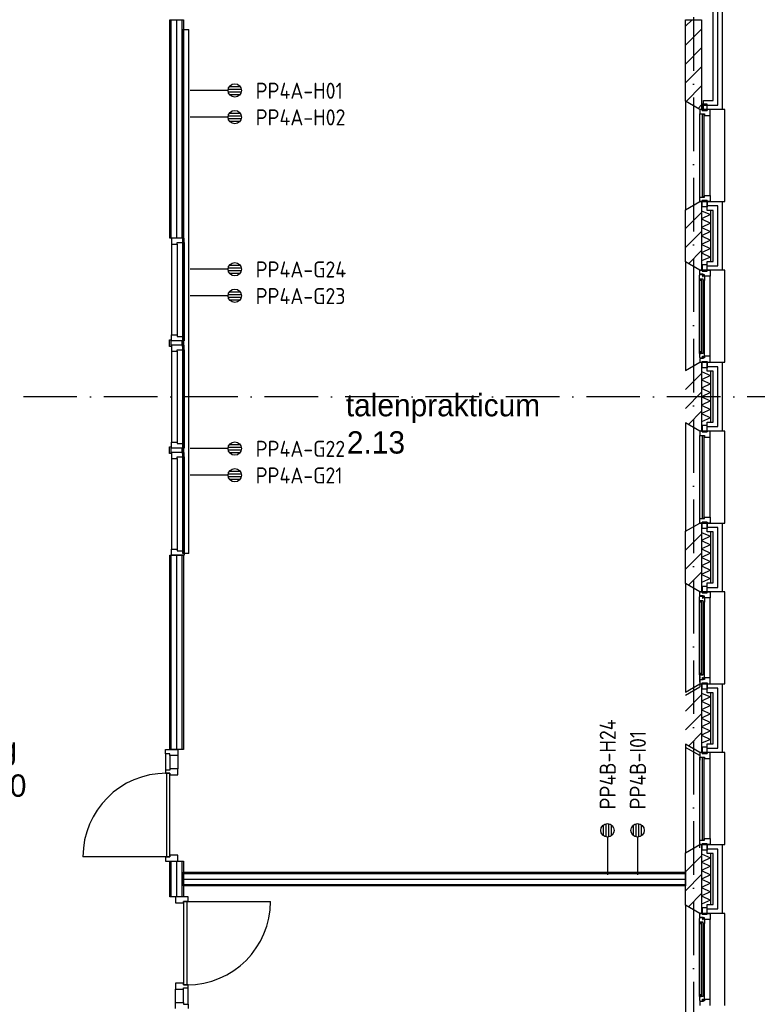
# Model space of a CAD drawing. Header units: millimetres. Extents: x 50250 to 324922, y 191 to 84291.
# Tile 21 of 44: x 182763 to 191018, y 27660 to 38683. Entities that reach past the tile are written whole.
import ezdxf
from ezdxf.enums import TextEntityAlignment as Align

# ---------------------------------------------------------------- set-up
doc = ezdxf.new("R2010")
doc.units = ezdxf.units.MM
doc.header["$LTSCALE"] = 100
doc.linetypes.add('DASHDOT', pattern=[9, 6, -1.5, 0, -1.5])
doc.layers.get('0').update_dxf_attribs({"linetype": 'CONTINUOUS'})
for name, color, linetype in [('AL$7----_STRAMIEN', 1, 'DASHDOT'), ('AL21----_BUITENWAND', 4, 'CONTINUOUS'), ('AL21K---_ISOLATIE', 1, 'CONTINUOUS'), ('AL22----_BINNENWAND', 7, 'CONTINUOUS'), ('AL28----_KONSTRUKTIE', 3, 'CONTINUOUS'), ('AL31----_BUITENKOZ', 7, 'CONTINUOUS'), ('AL32----_BINNENKOZ', 7, 'CONTINUOUS'), ('AL32----_DRAAIRICHTING', 1, 'CONTINUOUS'), ('ALL-----_REFLIJNEN', 8, 'CONTINUOUS'), ('ALXA3---_VOLZWART', 14, 'CONTINUOUS'), ('ALXAB---_PREFABBETON', 1, 'CONTINUOUS'), ('BOUW', 8, 'CONTINUOUS'), ('EB6441--_ATTRIB', 2, 'CONTINUOUS'), ('EL61303-_WANDGOOT', 3, 'CONTINUOUS'), ('EL6441--_DATACOM', 3, 'CONTINUOUS'), ('WANDGOTEN', 3, 'CONTINUOUS')]:
    doc.layers.add(name, color=color, linetype=linetype)
doc.styles.add('1_8', font='ISO', dxfattribs={"height": 1.8})
doc.styles.add('2_0', font='iso', dxfattribs={"height": 200})
doc.styles.add('BURO-025', font='BUROFONT.shx', dxfattribs={"height": 250})
doc.styles.get("Standard").update_dxf_attribs({"font": 'iso.shx'})

# ---------------------------------------------------------------- blocks, each defined once
blk = doc.blocks.new('ES4X2')
for p, q in [((-0.45, 1.4), (-0.45, 2.6)), ((-0.15, 1.27), (-0.15, 2.73)), ((0.15, 1.27), (0.15, 2.73)), ((0.45, 1.4), (0.45, 2.6)), ((0, 1.25), (0, -3))]:
    blk.add_line(p, q)
blk.add_circle((0, 2), 0.75)
at = {"style": '1_8', "flags": 8}
for tag, p in [('NUMMER', (1.25, 3.5)), ('CODE', (-1.25, 3.5))]:
    blk.add_attdef(tag, text='', height=1.8, rotation=90, dxfattribs=at).set_placement(p, align=Align.MIDDLE_LEFT)
blk.add_attdef('M_CODE', text='', height=1.8, dxfattribs=at).set_placement((0, 0), align=Align.MIDDLE_CENTER)
blk = doc.blocks.new('EH100000')
at = {"linetype": 'ByBlock'}
for p, q in [((1, 0.5), (0, 0.5)), ((1, 0.5, 1), (0, 0.5, 1)), ((0, -0.5, 1), (1, -0.5, 1)), ((1, -0.5), (0, -0.5))]:
    blk.add_line(p, q, dxfattribs=at)
at = {"linetype": 'ByBlock', "invisible_edges": 15}
for points in [[(1, -0.5), (0, -0.5), (0, 0.5), (1, 0.5)], [(0, 0.5), (1, 0.5), (1, 0.5, 1), (0, 0.5, 1)], [(0, -0.5, 1), (1, -0.5, 1), (1, -0.5), (0, -0.5)]]:
    blk.add_3dface(points, dxfattribs=at)
at = {"linetype": 'ByBlock', "style": '2_0', "flags": 8}
blk.add_attdef('FUNCTIE', text='', height=0.5, dxfattribs=at).set_placement((0.5, 0), align=Align.MIDDLE)
at = {"linetype": 'ByBlock', "flags": 9}
blk.add_attdef('SCHOT', text='', height=0.5, dxfattribs=at).set_placement((0.5, 0), align=Align.MIDDLE)

msp = doc.modelspace()

# ---------------------------------------------------------------- linework, layer by layer
at = {"layer": 'AL$7----_STRAMIEN', "color": 1}
msp.add_line((190305, 76516), (190305, 7175), dxfattribs=at)
msp.add_lwpolyline([(194205, 34463), (143805, 34463), (120625, 34463)], dxfattribs=at)
at = {"layer": 'AL21----_BUITENWAND', "color": 8}
for p, q in [((190525, 37778), (190525, 41443)), ((190625, 41343), (190625, 37678)), ((190415, 37678), (190415, 37778)), ((190415, 37778), (190525, 37778)), ((190625, 37678), (190415, 37678)), ((190456, 36648), (190625, 36648)), ((190456, 36548), (190456, 36648)), ((190625, 36648), (190625, 35878)), ((190525, 36548), (190456, 36548)), ((190525, 35978), (190525, 36548)), ((190456, 35878), (190456, 35978)), ((190456, 35978), (190525, 35978)), ((190625, 35878), (190456, 35878)), ((190456, 34848), (190625, 34848)), ((190456, 34748), (190456, 34848)), ((190625, 34848), (190625, 34078)), ((190525, 34748), (190456, 34748)), ((190525, 34178), (190525, 34748)), ((190456, 34078), (190456, 34178)), ((190456, 34178), (190525, 34178)), ((190625, 34078), (190456, 34078)), ((190456, 33048), (190625, 33048)), ((190456, 32948), (190456, 33048)), ((190625, 33048), (190625, 32278)), ((190525, 32948), (190456, 32948)), ((190525, 32378), (190525, 32948)), ((190456, 32278), (190456, 32378)), ((190456, 32378), (190525, 32378)), ((190625, 32278), (190456, 32278)), ((190456, 31248), (190625, 31248)), ((190456, 31148), (190456, 31248)), ((190625, 31248), (190625, 30478)), ((190525, 31148), (190456, 31148)), ((190525, 30578), (190525, 31148)), ((190456, 30478), (190456, 30578)), ((190456, 30578), (190525, 30578)), ((190625, 30478), (190456, 30478)), ((190456, 29448), (190625, 29448)), ((190456, 29348), (190456, 29448)), ((190625, 29448), (190625, 28678)), ((190525, 29348), (190456, 29348)), ((190525, 28778), (190525, 29348)), ((190456, 28678), (190456, 28778)), ((190456, 28778), (190525, 28778)), ((190625, 28678), (190456, 28678))]:
    msp.add_line(p, q, dxfattribs=at)
at = {"layer": 'AL21K---_ISOLATIE', "color": 8, "linetype": 'Continuous'}
for p, q in [((190395, 36548), (190395, 35978)), ((190395, 36544), (190495, 36501)), ((190495, 36501), (190395, 36453)), ((190495, 36548), (190495, 35978)), ((190395, 36453), (190495, 36406)), ((190495, 36406), (190395, 36358)), ((190395, 36358), (190495, 36311)), ((190495, 36311), (190395, 36263)), ((190395, 36263), (190495, 36216)), ((190495, 36216), (190395, 36168)), ((190395, 36168), (190495, 36121)), ((190495, 36121), (190395, 36073)), ((190395, 36073), (190495, 36026)), ((190495, 36026), (190395, 35983)), ((190395, 34748), (190395, 34178)), ((190395, 34744), (190495, 34701)), ((190495, 34748), (190495, 34178)), ((190495, 34701), (190395, 34653)), ((190395, 34653), (190495, 34606)), ((190495, 34606), (190395, 34558)), ((190395, 34558), (190495, 34511)), ((190495, 34511), (190395, 34463)), ((190395, 34463), (190495, 34416)), ((190495, 34416), (190395, 34368)), ((190395, 34368), (190495, 34321)), ((190495, 34321), (190395, 34273)), ((190395, 34273), (190495, 34226)), ((190495, 34226), (190395, 34183)), ((190395, 32948), (190395, 32378)), ((190395, 32944), (190495, 32901)), ((190495, 32901), (190395, 32853)), ((190395, 32853), (190495, 32806)), ((190495, 32948), (190495, 32378)), ((190495, 32806), (190395, 32758)), ((190395, 32758), (190495, 32711)), ((190495, 32711), (190395, 32663)), ((190395, 32663), (190495, 32616)), ((190495, 32616), (190395, 32568)), ((190395, 32568), (190495, 32521)), ((190495, 32521), (190395, 32473)), ((190395, 32473), (190495, 32426)), ((190495, 32426), (190395, 32383)), ((190395, 31148), (190395, 30578)), ((190395, 31144), (190495, 31101)), ((190495, 31101), (190395, 31053)), ((190495, 31148), (190495, 30578)), ((190395, 31053), (190495, 31006)), ((190495, 31006), (190395, 30958)), ((190395, 30958), (190495, 30911)), ((190495, 30911), (190395, 30863)), ((190395, 30863), (190495, 30816)), ((190495, 30816), (190395, 30768)), ((190395, 30768), (190495, 30721)), ((190495, 30721), (190395, 30673)), ((190395, 30673), (190495, 30626)), ((190495, 30626), (190395, 30583)), ((190395, 29348), (190395, 28778)), ((190395, 29344), (190495, 29301)), ((190495, 29348), (190495, 28778)), ((190495, 29301), (190395, 29253)), ((190395, 29253), (190495, 29206)), ((190495, 29206), (190395, 29158)), ((190395, 29158), (190495, 29111)), ((190495, 29111), (190395, 29063)), ((190395, 29063), (190495, 29016)), ((190495, 29016), (190395, 28968)), ((190395, 28968), (190495, 28921)), ((190495, 28921), (190395, 28873)), ((190395, 28873), (190495, 28826)), ((190495, 28826), (190395, 28783))]:
    msp.add_line(p, q, dxfattribs=at)
at = {"layer": 'AL22----_BINNENWAND', "color": 8}
for p, q in [((184445, 38683), (184595, 38683)), ((184445, 36238), (184445, 38683)), ((184595, 38683), (184595, 36238)), ((184595, 36238), (184445, 36238)), ((184445, 30514), (184445, 32688)), ((184445, 32688), (184595, 32688)), ((184595, 32688), (184595, 30514)), ((184595, 30514), (184445, 30514)), ((184445, 29263), (184595, 29263)), ((184445, 28863), (184445, 29263)), ((184595, 29263), (184595, 28863)), ((184595, 29138), (190215, 29138)), ((184595, 28988), (184595, 29138)), ((190215, 29138), (190215, 28988)), ((190215, 28988), (184595, 28988)), ((184595, 28863), (184445, 28863))]:
    msp.add_line(p, q, dxfattribs=at)
at = {"layer": 'AL22----_BINNENWAND', "color": 8, "linetype": 'Continuous'}
for p, q in [((184460, 36238), (184460, 38683)), ((184580, 36238), (184580, 38683)), ((184460, 30514), (184460, 32688)), ((184580, 30514), (184580, 32688)), ((184460, 28863), (184460, 29263)), ((184580, 28863), (184580, 29263)), ((184595, 29123), (190215, 29123)), ((184595, 29003), (190215, 29003))]:
    msp.add_line(p, q, dxfattribs=at)
at = {"layer": 'AL28----_KONSTRUKTIE', "color": 8, "linetype": 'Continuous'}
for p, q in [((190215, 37771), (190215, 38683)), ((190215, 38683), (190395, 38683)), ((190395, 38683), (190395, 37678)), ((190375, 37678), (190215, 37771)), ((190395, 37678), (190375, 37678))]:
    msp.add_line(p, q, dxfattribs=at)
at = {"layer": 'AL28----_KONSTRUKTIE', "color": 8}
for p, q in [((190215, 36556), (190375, 36648)), ((190375, 36648), (190395, 36648)), ((190395, 36648), (190395, 35878)), ((190215, 35971), (190215, 36556)), ((190375, 35878), (190215, 35971)), ((190395, 35878), (190375, 35878)), ((190215, 34756), (190375, 34848)), ((190375, 34848), (190395, 34848)), ((190395, 34848), (190395, 34078)), ((190375, 34078), (190215, 34171)), ((190395, 34078), (190375, 34078)), ((190215, 32956), (190375, 33048)), ((190375, 33048), (190395, 33048)), ((190395, 33048), (190395, 32278)), ((190215, 32371), (190215, 32956)), ((190375, 32278), (190215, 32371)), ((190395, 32278), (190375, 32278)), ((190215, 31156), (190375, 31248)), ((190215, 31121), (190375, 31214)), ((190375, 31248), (190395, 31248)), ((190395, 31248), (190395, 30478)), ((190375, 30478), (190215, 30571)), ((190375, 30444), (190215, 30536)), ((190395, 30478), (190375, 30478)), ((190215, 29356), (190375, 29448)), ((190375, 29448), (190395, 29448)), ((190395, 29448), (190395, 28678)), ((190215, 28771), (190215, 29356)), ((190375, 28678), (190215, 28771)), ((190395, 28678), (190375, 28678))]:
    msp.add_line(p, q, dxfattribs=at)
at = {"layer": 'AL31----_BUITENKOZ', "color": 8}
for p, q in [((190215, 37771), (190215, 36556)), ((190375, 37678), (190215, 37771)), ((190400, 37739), (190400, 37668)), ((190456, 37739), (190400, 37739)), ((190456, 37668), (190456, 37739)), ((190655, 37678), (190375, 37678)), ((190375, 36698), (190375, 37628)), ((190400, 37668), (190456, 37668)), ((190489, 36715), (190489, 37611)), ((190655, 36648), (190655, 37678)), ((190215, 36556), (190375, 36648)), ((190375, 36648), (190655, 36648)), ((190400, 36587), (190400, 36658)), ((190400, 36658), (190456, 36658)), ((190456, 36658), (190456, 36587)), ((190456, 36587), (190400, 36587)), ((190215, 35971), (190215, 34756)), ((190375, 35878), (190215, 35971)), ((190400, 35939), (190400, 35868)), ((190456, 35939), (190400, 35939)), ((190456, 35868), (190456, 35939)), ((190375, 35834), (190375, 35878)), ((190375, 35878), (190400, 35878)), ((190655, 35878), (190375, 35878)), ((190411, 35834), (190375, 35834)), ((190376, 35831), (190406, 35831)), ((190376, 35824), (190376, 35831)), ((190400, 35878), (190400, 35868)), ((190400, 35868), (190456, 35868)), ((190400, 35868), (190456, 35868)), ((190406, 35831), (190406, 35809)), ((190411, 35828), (190411, 35834)), ((190426, 35828), (190411, 35828)), ((190426, 35811), (190426, 35828)), ((190456, 35878), (190489, 35878)), ((190456, 35868), (190456, 35878)), ((190489, 35878), (190489, 35811)), ((190655, 34848), (190655, 35878)), ((190372, 35822), (190376, 35824)), ((190372, 35779), (190372, 35822)), ((190372, 34948), (190372, 35779)), ((190413, 35779), (190372, 35779)), ((190374, 35762), (190374, 35779)), ((190374, 35779), (190388, 35779)), ((190388, 35762), (190374, 35762)), ((190388, 35779), (190388, 35762)), ((190406, 35809), (190411, 35809)), ((190411, 35817), (190426, 35817)), ((190411, 35809), (190411, 35817)), ((190413, 35762), (190413, 35779)), ((190426, 35764), (190413, 35762)), ((190426, 35817), (190426, 35811)), ((190426, 35811), (190426, 35764)), ((190489, 35811), (190426, 35811)), ((190426, 34963), (190426, 35764)), ((190489, 34915), (190489, 35811)), ((190372, 34948), (190372, 34905)), ((190413, 34948), (190372, 34948)), ((190374, 34965), (190374, 34948)), ((190388, 34965), (190374, 34965)), ((190374, 34948), (190388, 34948)), ((190388, 34948), (190388, 34965)), ((190413, 34965), (190413, 34948)), ((190426, 34963), (190413, 34965)), ((190426, 34915), (190426, 34963)), ((190215, 34756), (190375, 34848)), ((190372, 34905), (190376, 34903)), ((190375, 34892), (190375, 34848)), ((190411, 34892), (190375, 34892)), ((190375, 34848), (190400, 34848)), ((190375, 34848), (190655, 34848)), ((190376, 34903), (190376, 34896)), ((190376, 34896), (190406, 34896)), ((190400, 34858), (190456, 34858)), ((190400, 34848), (190400, 34858)), ((190400, 34787), (190400, 34858)), ((190400, 34858), (190456, 34858)), ((190406, 34918), (190411, 34918)), ((190406, 34896), (190406, 34918)), ((190411, 34918), (190411, 34910)), ((190411, 34910), (190426, 34910)), ((190411, 34898), (190411, 34892)), ((190426, 34898), (190411, 34898)), ((190426, 34910), (190426, 34915)), ((190426, 34915), (190426, 34898)), ((190489, 34915), (190426, 34915)), ((190456, 34858), (190456, 34848)), ((190456, 34858), (190456, 34787)), ((190456, 34848), (190489, 34848)), ((190489, 34848), (190489, 34915)), ((190456, 34787), (190400, 34787)), ((190215, 34171), (190215, 32956)), ((190375, 34078), (190215, 34171)), ((190655, 34078), (190375, 34078)), ((190400, 34139), (190400, 34068)), ((190456, 34139), (190400, 34139)), ((190400, 34068), (190456, 34068)), ((190456, 34068), (190456, 34139)), ((190655, 33048), (190655, 34078)), ((190375, 33098), (190375, 34028)), ((190489, 33115), (190489, 34011)), ((190215, 32956), (190375, 33048)), ((190375, 33048), (190655, 33048)), ((190400, 32987), (190400, 33058)), ((190400, 33058), (190456, 33058)), ((190456, 32987), (190400, 32987)), ((190456, 33058), (190456, 32987)), ((190215, 32371), (190215, 31156)), ((190375, 32278), (190215, 32371)), ((190400, 32339), (190400, 32268)), ((190456, 32339), (190400, 32339)), ((190456, 32268), (190456, 32339)), ((190372, 32222), (190376, 32224)), ((190372, 32179), (190372, 32222)), ((190375, 32234), (190375, 32278)), ((190375, 32278), (190400, 32278)), ((190655, 32278), (190375, 32278)), ((190411, 32234), (190375, 32234)), ((190376, 32231), (190406, 32231)), ((190376, 32224), (190376, 32231)), ((190400, 32278), (190400, 32268)), ((190400, 32268), (190456, 32268)), ((190400, 32268), (190456, 32268)), ((190406, 32231), (190406, 32209)), ((190406, 32209), (190411, 32209)), ((190411, 32228), (190411, 32234)), ((190426, 32228), (190411, 32228)), ((190411, 32217), (190426, 32217)), ((190411, 32209), (190411, 32217)), ((190426, 32211), (190426, 32228)), ((190426, 32217), (190426, 32211)), ((190426, 32211), (190426, 32164)), ((190489, 32211), (190426, 32211)), ((190456, 32278), (190489, 32278)), ((190456, 32268), (190456, 32278)), ((190489, 32278), (190489, 32211)), ((190489, 31315), (190489, 32211)), ((190655, 31248), (190655, 32278)), ((190372, 31348), (190372, 32179)), ((190413, 32179), (190372, 32179)), ((190374, 32162), (190374, 32179)), ((190374, 32179), (190388, 32179)), ((190388, 32162), (190374, 32162)), ((190388, 32179), (190388, 32162)), ((190413, 32162), (190413, 32179)), ((190426, 32164), (190413, 32162)), ((190426, 31363), (190426, 32164)), ((190372, 31348), (190372, 31305)), ((190413, 31348), (190372, 31348)), ((190372, 31313), (190372, 31270)), ((190374, 31365), (190374, 31348)), ((190388, 31365), (190374, 31365)), ((190374, 31348), (190388, 31348)), ((190374, 31330), (190374, 31313)), ((190388, 31348), (190388, 31365)), ((190406, 31318), (190411, 31318)), ((190406, 31296), (190406, 31318)), ((190411, 31318), (190411, 31310)), ((190411, 31310), (190426, 31310)), ((190413, 31365), (190413, 31348)), ((190426, 31363), (190413, 31365)), ((190426, 31315), (190426, 31363)), ((190426, 31310), (190426, 31315)), ((190426, 31315), (190426, 31298)), ((190489, 31315), (190426, 31315)), ((190489, 31248), (190489, 31315)), ((190215, 31156), (190375, 31248)), ((190215, 31121), (190375, 31214)), ((190372, 31305), (190376, 31303)), ((190372, 31270), (190376, 31268)), ((190375, 31292), (190375, 31248)), ((190411, 31292), (190375, 31292)), ((190375, 31258), (190375, 31214)), ((190375, 31248), (190400, 31248)), ((190375, 31248), (190655, 31248)), ((190376, 31303), (190376, 31296)), ((190376, 31296), (190406, 31296)), ((190376, 31268), (190376, 31261)), ((190400, 31258), (190456, 31258)), ((190400, 31248), (190400, 31258)), ((190400, 31187), (190400, 31258)), ((190400, 31258), (190456, 31258)), ((190411, 31298), (190411, 31292)), ((190426, 31298), (190411, 31298)), ((190456, 31258), (190456, 31248)), ((190456, 31258), (190456, 31187)), ((190456, 31248), (190489, 31248)), ((190456, 31187), (190400, 31187)), ((190215, 30571), (190215, 29356)), ((190375, 30478), (190215, 30571)), ((190375, 30444), (190215, 30536)), ((190400, 30539), (190400, 30468)), ((190456, 30539), (190400, 30539)), ((190456, 30468), (190456, 30539)), ((190655, 30478), (190375, 30478)), ((190375, 29498), (190375, 30428)), ((190400, 30468), (190456, 30468)), ((190655, 29448), (190655, 30478)), ((190375, 29464), (190375, 30394)), ((190489, 29515), (190489, 30411)), ((190215, 29356), (190375, 29448)), ((190375, 29448), (190655, 29448)), ((190400, 29387), (190400, 29458)), ((190400, 29458), (190456, 29458)), ((190456, 29458), (190456, 29387)), ((190456, 29387), (190400, 29387)), ((190215, 28771), (190215, 27556)), ((190375, 28678), (190215, 28771)), ((190655, 28678), (190375, 28678)), ((190375, 28634), (190375, 28678)), ((190375, 28678), (190400, 28678)), ((190400, 28739), (190400, 28668)), ((190456, 28739), (190400, 28739)), ((190400, 28678), (190400, 28668)), ((190400, 28668), (190456, 28668)), ((190400, 28668), (190456, 28668)), ((190456, 28668), (190456, 28739)), ((190456, 28678), (190489, 28678)), ((190456, 28668), (190456, 28678)), ((190489, 28678), (190489, 28611)), ((190655, 27648), (190655, 28678)), ((190372, 28622), (190376, 28624)), ((190372, 28579), (190372, 28622)), ((190372, 27748), (190372, 28579)), ((190413, 28579), (190372, 28579)), ((190374, 28562), (190374, 28579)), ((190374, 28579), (190388, 28579)), ((190388, 28562), (190374, 28562)), ((190411, 28634), (190375, 28634)), ((190376, 28631), (190406, 28631)), ((190376, 28624), (190376, 28631)), ((190388, 28579), (190388, 28562)), ((190406, 28631), (190406, 28609)), ((190406, 28609), (190411, 28609)), ((190411, 28628), (190411, 28634)), ((190426, 28628), (190411, 28628)), ((190411, 28617), (190426, 28617)), ((190411, 28609), (190411, 28617)), ((190413, 28562), (190413, 28579)), ((190426, 28564), (190413, 28562)), ((190426, 28611), (190426, 28628)), ((190426, 28617), (190426, 28611)), ((190489, 28611), (190426, 28611)), ((190426, 28611), (190426, 28564)), ((190426, 27763), (190426, 28564)), ((190489, 27715), (190489, 28611)), ((190372, 27748), (190372, 27705)), ((190413, 27748), (190372, 27748)), ((190372, 27705), (190376, 27703)), ((190374, 27765), (190374, 27748)), ((190388, 27765), (190374, 27765)), ((190374, 27748), (190388, 27748)), ((190375, 27692), (190375, 27648)), ((190411, 27692), (190375, 27692)), ((190376, 27703), (190376, 27696)), ((190376, 27696), (190406, 27696)), ((190388, 27748), (190388, 27765)), ((190406, 27718), (190411, 27718)), ((190406, 27696), (190406, 27718)), ((190411, 27718), (190411, 27710)), ((190411, 27710), (190426, 27710)), ((190411, 27698), (190411, 27692)), ((190426, 27698), (190411, 27698)), ((190413, 27765), (190413, 27748)), ((190426, 27763), (190413, 27765)), ((190426, 27715), (190426, 27763)), ((190426, 27715), (190426, 27698)), ((190489, 27715), (190426, 27715)), ((190426, 27710), (190426, 27715)), ((190489, 27648), (190489, 27715))]:
    msp.add_line(p, q, dxfattribs=at)
at = {"layer": 'AL31----_BUITENKOZ', "color": 8, "linetype": 'Continuous'}
for p, q in [((190375, 37678), (190375, 37628)), ((190400, 37678), (190375, 37678)), ((190375, 37628), (190426, 37628)), ((190375, 37628), (190375, 37628)), ((190400, 37678), (190400, 37678)), ((190400, 37668), (190400, 37678)), ((190456, 37668), (190400, 37668)), ((190401, 37623), (190401, 36703)), ((190422, 37623), (190401, 37623)), ((190422, 36703), (190422, 37623)), ((190426, 37628), (190426, 37611)), ((190426, 37611), (190489, 37611)), ((190456, 37678), (190456, 37668)), ((190489, 37678), (190456, 37678)), ((190489, 37611), (190489, 37678)), ((190489, 37611), (190489, 37611)), ((190489, 37611), (190489, 37611)), ((190489, 37611), (190489, 37611)), ((190489, 37611), (190489, 37611)), ((190426, 36715), (190489, 36715)), ((190426, 36698), (190426, 36715)), ((190489, 36715), (190489, 36648)), ((190489, 36715), (190489, 36715)), ((190489, 36715), (190489, 36715)), ((190489, 36715), (190489, 36715)), ((190489, 36715), (190489, 36715)), ((190375, 36648), (190375, 36698)), ((190375, 36698), (190426, 36698)), ((190375, 36698), (190375, 36698)), ((190400, 36648), (190375, 36648)), ((190400, 36658), (190400, 36648)), ((190456, 36658), (190400, 36658)), ((190400, 36648), (190400, 36648)), ((190401, 36703), (190422, 36703)), ((190456, 36648), (190456, 36658)), ((190489, 36648), (190456, 36648)), ((190390, 35777), (190390, 34950)), ((190411, 35777), (190390, 35777)), ((190411, 34950), (190411, 35777)), ((190390, 34950), (190411, 34950)), ((190375, 34078), (190375, 34028)), ((190400, 34078), (190375, 34078)), ((190400, 34078), (190400, 34078)), ((190400, 34068), (190400, 34078)), ((190456, 34068), (190400, 34068)), ((190456, 34078), (190456, 34068)), ((190489, 34078), (190456, 34078)), ((190489, 34011), (190489, 34078)), ((190375, 34028), (190426, 34028)), ((190375, 34028), (190375, 34028)), ((190401, 34023), (190401, 33103)), ((190422, 34023), (190401, 34023)), ((190422, 33103), (190422, 34023)), ((190426, 34028), (190426, 34011)), ((190426, 34011), (190489, 34011)), ((190489, 34011), (190489, 34011)), ((190489, 34011), (190489, 34011)), ((190489, 34011), (190489, 34011)), ((190489, 34011), (190489, 34011)), ((190375, 33048), (190375, 33098)), ((190375, 33098), (190426, 33098)), ((190375, 33098), (190375, 33098)), ((190401, 33103), (190422, 33103)), ((190426, 33115), (190489, 33115)), ((190426, 33098), (190426, 33115)), ((190489, 33115), (190489, 33048)), ((190489, 33115), (190489, 33115)), ((190489, 33115), (190489, 33115)), ((190489, 33115), (190489, 33115)), ((190489, 33115), (190489, 33115)), ((190400, 33048), (190375, 33048)), ((190400, 33058), (190400, 33048)), ((190456, 33058), (190400, 33058)), ((190400, 33048), (190400, 33048)), ((190456, 33048), (190456, 33058)), ((190489, 33048), (190456, 33048)), ((190390, 32177), (190390, 31350)), ((190411, 32177), (190390, 32177)), ((190411, 31350), (190411, 32177)), ((190390, 31350), (190411, 31350)), ((190375, 30478), (190375, 30428)), ((190400, 30478), (190375, 30478)), ((190375, 30444), (190375, 30394)), ((190375, 30428), (190426, 30428)), ((190375, 30428), (190375, 30428)), ((190400, 30478), (190400, 30478)), ((190400, 30468), (190400, 30478)), ((190456, 30468), (190400, 30468)), ((190426, 30428), (190426, 30411)), ((190456, 30478), (190456, 30468)), ((190489, 30478), (190456, 30478)), ((190489, 30411), (190489, 30478)), ((190375, 30394), (190375, 30394)), ((190401, 30423), (190401, 29503)), ((190422, 30423), (190401, 30423)), ((190422, 29503), (190422, 30423)), ((190426, 30411), (190489, 30411)), ((190489, 30411), (190489, 30411)), ((190489, 30411), (190489, 30411)), ((190489, 30411), (190489, 30411)), ((190489, 30411), (190489, 30411)), ((190375, 29448), (190375, 29498)), ((190375, 29498), (190426, 29498)), ((190375, 29498), (190375, 29498)), ((190375, 29464), (190375, 29464)), ((190375, 29414), (190375, 29464)), ((190400, 29448), (190375, 29448)), ((190400, 29458), (190400, 29448)), ((190456, 29458), (190400, 29458)), ((190400, 29448), (190400, 29448)), ((190401, 29503), (190422, 29503)), ((190426, 29515), (190489, 29515)), ((190426, 29498), (190426, 29515)), ((190456, 29448), (190456, 29458)), ((190489, 29448), (190456, 29448)), ((190489, 29515), (190489, 29448)), ((190489, 29515), (190489, 29515)), ((190489, 29515), (190489, 29515)), ((190489, 29515), (190489, 29515)), ((190489, 29515), (190489, 29515)), ((190390, 28577), (190390, 27750)), ((190411, 28577), (190390, 28577)), ((190411, 27750), (190411, 28577)), ((190390, 27750), (190411, 27750))]:
    msp.add_line(p, q, dxfattribs=at)
at = {"layer": 'AL32----_BINNENKOZ', "color": 8}
for p, q in [((184463, 36238), (184463, 36171)), ((184602, 36238), (184463, 36238)), ((184463, 36171), (184463, 35155)), ((184463, 36171), (184526, 36171)), ((184526, 36188), (184602, 36188)), ((184526, 36171), (184526, 36188)), ((184526, 36171), (184526, 35155)), ((184602, 36188), (184602, 36238)), ((184602, 36188), (184602, 35138)), ((184440, 35101), (184458, 35101)), ((184440, 35088), (184440, 35101)), ((184440, 35026), (184440, 35088)), ((184458, 35088), (184463, 35088)), ((184458, 35038), (184458, 35088)), ((184463, 35155), (184526, 35155)), ((184463, 35088), (184463, 35155)), ((184602, 35088), (184463, 35088)), ((184526, 35155), (184526, 35138)), ((184526, 35138), (184602, 35138)), ((184583, 35088), (184577, 35088)), ((184601, 35101), (184583, 35101)), ((184583, 35038), (184583, 35088)), ((184601, 35088), (184601, 35101)), ((184601, 35026), (184601, 35088)), ((184602, 35138), (184602, 35088)), ((184458, 35026), (184440, 35026)), ((184463, 35038), (184458, 35038)), ((184458, 35038), (184458, 35026)), ((184463, 35038), (184463, 34971)), ((184602, 35038), (184463, 35038)), ((184463, 34971), (184526, 34971)), ((184463, 34971), (184463, 33955)), ((184526, 34988), (184602, 34988)), ((184526, 34971), (184526, 34988)), ((184526, 34971), (184526, 33955)), ((184577, 35038), (184583, 35038)), ((184583, 35038), (184583, 35026)), ((184583, 35026), (184601, 35026)), ((184602, 34988), (184602, 35038)), ((184602, 34988), (184602, 33938)), ((184463, 33955), (184526, 33955)), ((184463, 33888), (184463, 33955)), ((184526, 33955), (184526, 33938)), ((184440, 33901), (184458, 33901)), ((184440, 33888), (184440, 33901)), ((184440, 33826), (184440, 33888)), ((184458, 33888), (184463, 33888)), ((184458, 33838), (184458, 33888)), ((184602, 33888), (184463, 33888)), ((184526, 33938), (184602, 33938)), ((184583, 33888), (184577, 33888)), ((184601, 33901), (184583, 33901)), ((184583, 33838), (184583, 33888)), ((184601, 33888), (184601, 33901)), ((184601, 33826), (184601, 33888)), ((184602, 33938), (184602, 33888)), ((184458, 33826), (184440, 33826)), ((184463, 33838), (184458, 33838)), ((184458, 33838), (184458, 33826)), ((184463, 33838), (184463, 33771)), ((184602, 33838), (184463, 33838)), ((184463, 33771), (184463, 32755)), ((184463, 33771), (184526, 33771)), ((184526, 33788), (184602, 33788)), ((184526, 33771), (184526, 33788)), ((184526, 33771), (184526, 32755)), ((184577, 33838), (184583, 33838)), ((184583, 33838), (184583, 33826)), ((184583, 33826), (184601, 33826)), ((184602, 33788), (184602, 33838)), ((184602, 33788), (184602, 32738)), ((184463, 32755), (184526, 32755)), ((184463, 32688), (184463, 32755)), ((184526, 32755), (184526, 32738)), ((184602, 32688), (184463, 32688)), ((184526, 32738), (184602, 32738)), ((184602, 32738), (184602, 32688)), ((184394, 30514), (184533, 30514)), ((184394, 30464), (184394, 30514)), ((184445, 30464), (184394, 30464)), ((184394, 30464), (184394, 30280)), ((184445, 30447), (184445, 30464)), ((184533, 30447), (184445, 30447)), ((184445, 30447), (184445, 30297)), ((184533, 30514), (184533, 30447)), ((184533, 30447), (184533, 30297)), ((184394, 30280), (184394, 30247)), ((184445, 30280), (184394, 30280)), ((184394, 30280), (184394, 30247)), ((184394, 30247), (184445, 30247)), ((184405, 30247), (184405, 29313)), ((184445, 30247), (184405, 30247)), ((184445, 30297), (184445, 30280)), ((184533, 30297), (184445, 30297)), ((184445, 30247), (184445, 30230)), ((184445, 29313), (184445, 30247)), ((184445, 30230), (184533, 30230)), ((184533, 30230), (184533, 30297)), ((184533, 29330), (184445, 29330)), ((184445, 29330), (184445, 29313)), ((184533, 29263), (184533, 29330)), ((184394, 29313), (184394, 29263)), ((184445, 29313), (184394, 29313)), ((184394, 29263), (184533, 29263)), ((184405, 29313), (184445, 29313)), ((184508, 28863), (184508, 28796)), ((184647, 28863), (184508, 28863)), ((184508, 28796), (184596, 28796)), ((184596, 28813), (184596, 27879)), ((184636, 28813), (184596, 28813)), ((184596, 28813), (184647, 28813)), ((184596, 28796), (184596, 28813)), ((184636, 27879), (184636, 28813)), ((184647, 28813), (184647, 28863)), ((184508, 27896), (184508, 27829)), ((184596, 27896), (184508, 27896)), ((184596, 27879), (184596, 27896)), ((184508, 27829), (184596, 27829)), ((184508, 27679), (184508, 27829)), ((184596, 27879), (184636, 27879)), ((184647, 27879), (184596, 27879)), ((184596, 27846), (184647, 27846)), ((184596, 27829), (184596, 27846)), ((184596, 27679), (184596, 27829)), ((184647, 27846), (184647, 27879)), ((184647, 27846), (184647, 27879)), ((184647, 27662), (184647, 27846)), ((184508, 27679), (184596, 27679)), ((184508, 27612), (184508, 27679)), ((184596, 27679), (184596, 27662)), ((184596, 27662), (184647, 27662)), ((184647, 27662), (184647, 27612))]:
    msp.add_line(p, q, dxfattribs=at)
at = {"layer": 'AL32----_DRAAIRICHTING', "color": 8}
for p, q in [((184405, 29313), (183471, 29313)), ((184636, 28813), (185570, 28813))]:
    msp.add_line(p, q, dxfattribs=at)
for centre, start, end in [((184405, 29313), 90, 180), ((184636, 28813), 270, 0)]:
    msp.add_arc(centre, 934, start, end, dxfattribs=at)
at = {"layer": 'ALL-----_REFLIJNEN', "color": 8, "linetype": 'Continuous'}
for p, q in [((190575, 37728), (190575, 41393)), ((184520, 36238), (184520, 38683)), ((190415, 37728), (190575, 37728)), ((190575, 36598), (190456, 36598)), ((190575, 35928), (190575, 36598)), ((190456, 35928), (190575, 35928)), ((190575, 34798), (190456, 34798)), ((190575, 34128), (190575, 34798)), ((190456, 34128), (190575, 34128)), ((190575, 32998), (190456, 32998)), ((190575, 32328), (190575, 32998)), ((184520, 30514), (184520, 32688)), ((190456, 32328), (190575, 32328)), ((190575, 31198), (190456, 31198)), ((190575, 30528), (190575, 31198)), ((190456, 30528), (190575, 30528)), ((190575, 29398), (190456, 29398)), ((190575, 28728), (190575, 29398)), ((184520, 28863), (184520, 29263)), ((184595, 29063), (190215, 29063)), ((190456, 28728), (190575, 28728))]:
    msp.add_line(p, q, dxfattribs=at)
at = {"layer": 'ALXA3---_VOLZWART', "color": 8}
for p, q in [((190575, 37728), (190575, 41393)), ((190415, 37728), (190575, 37728)), ((190575, 36598), (190456, 36598)), ((190575, 35928), (190575, 36598)), ((190456, 35928), (190575, 35928)), ((190575, 34798), (190456, 34798)), ((190575, 34128), (190575, 34798)), ((190456, 34128), (190575, 34128)), ((190575, 32998), (190456, 32998)), ((190575, 32328), (190575, 32998)), ((190456, 32328), (190575, 32328)), ((190575, 31198), (190456, 31198)), ((190575, 30528), (190575, 31198)), ((190456, 30528), (190575, 30528)), ((190575, 29398), (190456, 29398)), ((190575, 28728), (190575, 29398)), ((190456, 28728), (190575, 28728))]:
    msp.add_line(p, q, dxfattribs=at)
at = {"layer": 'ALXAB---_PREFABBETON', "color": 8}
for p, q in [((190215, 38611), (190287, 38683)), ((190215, 38399), (190395, 38579)), ((190215, 38187), (190395, 38367)), ((190215, 37975), (190395, 38155)), ((190220, 37768), (190395, 37943)), ((190355, 37690), (190395, 37731)), ((190395, 36524), (190215, 36344)), ((190395, 36312), (190215, 36132)), ((190395, 36100), (190248, 35952)), ((190395, 35887), (190386, 35878)), ((190395, 34724), (190215, 34544)), ((190395, 34512), (190215, 34332)), ((190395, 34300), (190248, 34152)), ((190395, 34087), (190386, 34078)), ((190395, 32924), (190215, 32744)), ((190395, 32712), (190215, 32532)), ((190395, 32500), (190248, 32352)), ((190395, 32287), (190386, 32278)), ((190395, 31124), (190215, 30944)), ((190395, 30912), (190215, 30732)), ((190395, 30700), (190248, 30552)), ((190395, 30487), (190386, 30478)), ((190395, 29324), (190215, 29144)), ((190395, 29112), (190215, 28932)), ((190395, 28900), (190248, 28752)), ((190395, 28687), (190386, 28678))]:
    msp.add_line(p, q, dxfattribs=at)
at = {"layer": 'WANDGOTEN'}
for p, q in [((184590, 38572), (184655, 38572, 120)), ((184655, 32708), (184590, 32708))]:
    msp.add_line(p, q, dxfattribs=at)

# ---------------------------------------------------------------- block references
at = {"layer": 'EL61303-_WANDGOOT', "xscale": 5864, "yscale": 65, "zscale": 120, "rotation": 270}
msp.add_blockref('EH100000', (184622, 38572), dxfattribs=at)
at = {"layer": 'EL6441--_DATACOM'}
ref = msp.add_blockref('ES4X2', (184970, 37891), dxfattribs=dict(at, xscale=100, yscale=100, zscale=100, rotation=270))
ref.add_attrib('CODE', 'PP4A-H01', dxfattribs={"layer": 'EB6441--_ATTRIB', "color": 1, "height": 180, "style": '1_8', "flags": 8}).set_placement((185404, 37888), align=Align.MIDDLE_LEFT)
ref = msp.add_blockref('ES4X2', (184970, 37593), dxfattribs=dict(at, xscale=100, yscale=100, zscale=100, rotation=270))
ref.add_attrib('CODE', 'PP4A-H02', dxfattribs={"layer": 'EB6441--_ATTRIB', "color": 1, "height": 180, "style": '1_8', "flags": 8}).set_placement((185404, 37590), align=Align.MIDDLE_LEFT)
ref = msp.add_blockref('ES4X2', (184970, 35890), dxfattribs=dict(at, xscale=100, yscale=100, zscale=100, rotation=270))
ref.add_attrib('CODE', 'PP4A-G24', dxfattribs={"layer": 'EB6441--_ATTRIB', "color": 1, "height": 180, "style": '1_8', "flags": 8}).set_placement((185404, 35887), align=Align.MIDDLE_LEFT)
ref = msp.add_blockref('ES4X2', (184970, 35592), dxfattribs=dict(at, xscale=100, yscale=100, zscale=100, rotation=270))
ref.add_attrib('CODE', 'PP4A-G23', dxfattribs={"layer": 'EB6441--_ATTRIB', "color": 1, "height": 180, "style": '1_8', "flags": 8}).set_placement((185404, 35589), align=Align.MIDDLE_LEFT)
ref = msp.add_blockref('ES4X2', (184970, 33882), dxfattribs=dict(at, xscale=100, yscale=100, zscale=100, rotation=270))
ref.add_attrib('CODE', 'PP4A-G22', dxfattribs={"layer": 'EB6441--_ATTRIB', "color": 1, "height": 180, "style": '1_8', "flags": 8}).set_placement((185404, 33879), align=Align.MIDDLE_LEFT)
ref = msp.add_blockref('ES4X2', (184970, 33584), dxfattribs=dict(at, xscale=100, yscale=100, zscale=100, rotation=270))
ref.add_attrib('CODE', 'PP4A-G21', dxfattribs={"layer": 'EB6441--_ATTRIB', "color": 1, "height": 180, "style": '1_8', "flags": 8}).set_placement((185404, 33581), align=Align.MIDDLE_LEFT)
ref = msp.add_blockref('ES4X2', (189341, 29408), dxfattribs=dict(at, xscale=100, yscale=100, zscale=100))
ref.add_attrib('CODE', 'PP4B-H24', dxfattribs={"layer": 'EB6441--_ATTRIB', "color": 1, "height": 180, "rotation": 90, "style": '1_8', "flags": 8}).set_placement((189344, 29842), align=Align.MIDDLE_LEFT)
ref = msp.add_blockref('ES4X2', (189678, 29408), dxfattribs=dict(at, xscale=100, yscale=100, zscale=100))
ref.add_attrib('CODE', 'PP4B-I01', dxfattribs={"layer": 'EB6441--_ATTRIB', "color": 1, "height": 180, "rotation": 90, "style": '1_8', "flags": 8}).set_placement((189681, 29842), align=Align.MIDDLE_LEFT)

# ---------------------------------------------------------------- texts
at = {"layer": 'BOUW', "style": 'BURO-025'}
for s, p in [('talenprakticum', (186413, 34243)), ('2.13', (186425, 33826)), ('gang', (181990, 30401)), ('2.800', (182002, 29984))]:
    msp.add_text(s, height=250, dxfattribs=at).set_placement(p)

doc.saveas('drawing.dxf')
